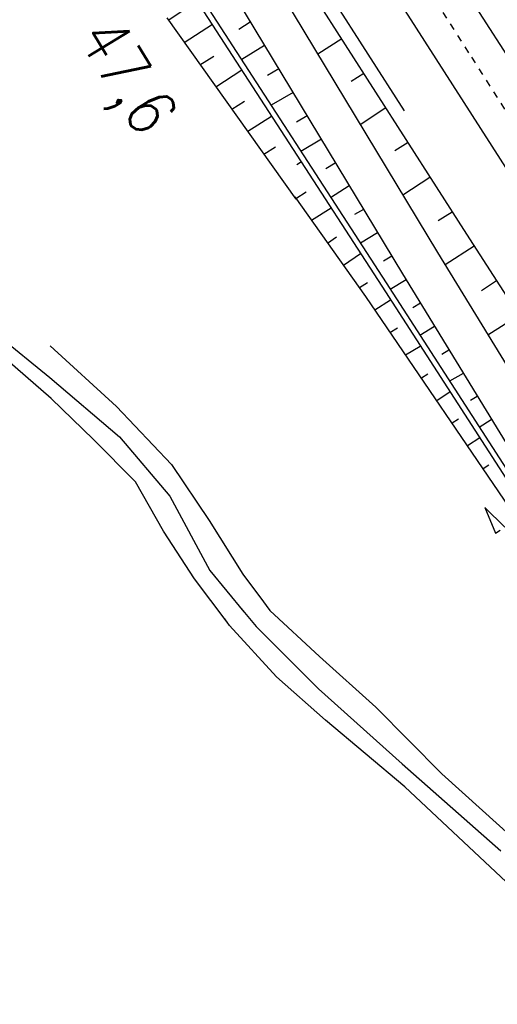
# Model space of a CAD drawing. Extents: x 448150 to 449332, y 437108 to 438384.
# Tile 44 of 172: x 448705 to 448740, y 437390 to 437462. Entities that reach past the tile are written whole.
import ezdxf

# ---------------------------------------------------------------- set-up
doc = ezdxf.new("R2010")
doc.units = 0
doc.header["$LTSCALE"] = 2
doc.header["$MEASUREMENT"] = 0
doc.linetypes.add('ACAD_ISO10W100W', pattern=[0.5, 0.25, -0.25])
doc.linetypes.add('AUSGEZOGEN', pattern=[0])
for name, color, linetype in [('DB-Bahnachse', 7, 'CONTINUOUS'), ('DB-Bestand', 8, 'CONTINUOUS'), ('DB-Boeschungen', 15, 'CONTINUOUS'), ('DB-Gleisachsen', 7, 'CONTINUOUS'), ('DB-GRABEN', 15, 'AUSGEZOGEN'), ('DB-LS-Waende', 15, 'CONTINUOUS'), ('FBRTOP', 250, 'AUSGEZOGEN'), ('SCHLITZRINNE', 200, 'AUSGEZOGEN')]:
    doc.layers.add(name, color=color, linetype=linetype)
doc.styles.add('ROMANS', font='romans.shx', dxfattribs={"width": 0.8})

msp = doc.modelspace()

# ---------------------------------------------------------------- hatches: boundary and pattern name
at = {"layer": 'SCHLITZRINNE'}
h = msp.add_hatch(dxfattribs=at)
h.set_pattern_fill('_USER', color=256, scale=1.5, angle=45, style=0, pattern_type=0)
h.set_pattern_definition([(0.19809, (448696.2442, 437758.0261), (-0.005186, 1.499991), [])])
edge = h.paths.add_edge_path()
edge.add_arc((450103.943, 439168.643), 1992.851, 225.253931, 225.326505)
edge.add_arc((450104.379, 439169.084), 1993.471, 225.326505, 225.685513)
edge.add_arc((450114.112, 439179.052), 2007.404, 225.685514, 226.043274)
edge.add_arc((450116.374, 439181.397), 2010.661, 226.043274, 226.400342)
edge.add_arc((450108.345, 439172.967), 1999.019, 226.400342, 226.758448)
edge.add_arc((450107.359, 439171.918), 1997.58, 226.758448, 227.116898)
edge.add_arc((450114.22, 439179.306), 2007.663, 227.116898, 227.474446)
edge.add_arc((450112.044, 439176.933), 2004.443, 227.474446, 227.83238)
edge.add_arc((450107.824, 439172.273), 1998.156, 227.83238, 228.190877)
edge.add_arc((450107.663, 439172.094), 1997.915, 228.190877, 228.549748)
edge.add_arc((450107.034, 439171.381), 1996.965, 228.549748, 228.908704)
edge.add_arc((450111.572, 439176.585), 2003.869, 228.908704, 229.265964)
edge.add_arc((450119.093, 439185.318), 2015.394, 229.265964, 229.6222)
edge.add_arc((450115.134, 439180.663), 2009.284, 229.6222, 229.979919)
edge.add_arc((450101.808, 439164.793), 1988.56, 229.979919, 230.339497)
edge.add_arc((450135.905, 439205.921), 2041.985, 230.339497, 230.699144)
edge.add_arc((450015.788, 439059.171), 1852.343, 230.699144, 231.076753)
edge.add_arc((450440.038, 439584.513), 2527.6, 231.076753, 231.41321)
edge.add_arc((449605.176, 438538.206), 1189.037, 231.413211, 231.903765)
edge.add_arc((451876.599, 441435.451), 4870.53, 231.903765, 232.054115)
edge.add_arc((449764.385, 438726.671), 1435.572, 232.054115, 232.331051)
edge.add_arc((663048.573, 714993.472), 350453.466, 232.33105148, 232.33182369)
edge.add_arc((452105.708, 441751.773), 5260.885, 232.331837, 232.33814)
edge.add_arc((1083717.784, 1260087.558), 1038995.508, 232.338139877, 232.338829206)
edge.add_arc((362297.748, 325361.769), 141749.668, 52.33595822, 52.34101086, ccw=False)
edge.add_arc((130991.073, 25697.409), 520301.522, 52.33458173, 52.33595822, ccw=False)
edge.add_arc((597397.743, 629905.021), 242982.187, 232.33379622, 232.33674373)
edge.add_arc((1091510.304, 1270060.009), 1051651.236, 232.336743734, 232.337424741)
edge.add_arc((63904.407, -61307.138), 630166.935, 52.33651599, 52.337652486, ccw=False)
edge.add_line((448950.678, 437541.271), (448965.933, 437529.496))
edge.add_arc((450103.943, 439168.643), 1993.351, 225.253931, 225.326505)
edge.add_arc((450104.379, 439169.084), 1993.971, 225.326505, 225.633952)
h = msp.add_hatch(dxfattribs=at)
h.set_pattern_fill('_USER', color=256, scale=1.5, angle=45, style=0, pattern_type=0)
h.set_pattern_definition([(1.0848, (448717.7677, 437736.8698), (-0.0283982, 1.4997312), [])])
edge = h.paths.add_edge_path()
edge.add_arc((450104.379, 439169.084), 1993.971, 225.677136, 225.685513)
edge.add_arc((450114.112, 439179.052), 2007.904, 225.685514, 226.043274)
edge.add_arc((450116.374, 439181.397), 2011.161, 226.043274, 226.348764)
edge.add_arc((450103.943, 439168.643), 1992.851, 225.253931, 225.326505)
edge.add_arc((450104.379, 439169.084), 1993.471, 225.326505, 225.685513)
edge.add_arc((450114.112, 439179.052), 2007.404, 225.685514, 226.043274)
edge.add_arc((450116.374, 439181.397), 2010.661, 226.043274, 226.400342)
edge.add_arc((450108.345, 439172.967), 1999.019, 226.400342, 226.758448)
edge.add_arc((450107.359, 439171.918), 1997.58, 226.758448, 227.116898)
edge.add_arc((450114.22, 439179.306), 2007.663, 227.116898, 227.474446)
edge.add_arc((450112.044, 439176.933), 2004.443, 227.474446, 227.83238)
edge.add_arc((450107.824, 439172.273), 1998.156, 227.83238, 228.190877)
edge.add_arc((450107.663, 439172.094), 1997.915, 228.190877, 228.549748)
edge.add_arc((450107.034, 439171.381), 1996.965, 228.549748, 228.908704)
edge.add_arc((450111.572, 439176.585), 2003.869, 228.908704, 229.265964)
edge.add_arc((450119.093, 439185.318), 2015.394, 229.265964, 229.6222)
edge.add_arc((450115.134, 439180.663), 2009.284, 229.6222, 229.979919)
edge.add_arc((450101.808, 439164.793), 1988.56, 229.979919, 230.339497)
edge.add_arc((450135.905, 439205.921), 2041.985, 230.339497, 230.699144)
edge.add_arc((450015.788, 439059.171), 1852.343, 230.699144, 231.076753)
edge.add_arc((450440.038, 439584.513), 2527.6, 231.076753, 231.41321)
edge.add_arc((449605.176, 438538.206), 1189.037, 231.413211, 231.903765)
edge.add_arc((451876.599, 441435.451), 4870.53, 231.903765, 232.054115)
edge.add_arc((449764.385, 438726.671), 1435.572, 232.054115, 232.331051)
edge.add_arc((663048.573, 714993.472), 350453.466, 232.33105148, 232.33182369)
edge.add_arc((452105.708, 441751.773), 5260.885, 232.331837, 232.33814)
edge.add_arc((1083717.784, 1260087.558), 1038995.508, 232.338139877, 232.338829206)
edge.add_arc((362297.748, 325361.769), 141749.668, 52.33595822, 52.34101086, ccw=False)
edge.add_arc((130991.073, 25697.409), 520301.522, 52.33458173, 52.33595822, ccw=False)
edge.add_arc((597397.743, 629905.021), 242982.187, 232.33379622, 232.33674373)
edge.add_arc((1091510.304, 1270060.009), 1051651.236, 232.336743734, 232.337424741)
edge.add_arc((63904.407, -61307.138), 630166.935, 52.33651599, 52.337652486, ccw=False)
edge.add_line((448950.678, 437541.271), (448965.933, 437529.496))
h = msp.add_hatch(dxfattribs=at)
h.set_pattern_fill('_USER', color=256, scale=1.5, angle=45, style=0, pattern_type=0)
h.set_pattern_definition([(1.92282, (448737.9663, 437717.5835), (-0.05033, 1.4991554), [])])
edge = h.paths.add_edge_path()
edge.add_arc((450116.374, 439181.397), 2011.161, 226.391578, 226.400342)
edge.add_arc((450108.345, 439172.967), 1999.519, 226.400342, 226.758448)
edge.add_arc((450107.359, 439171.918), 1998.08, 226.758448, 227.116898)
edge.add_arc((450114.22, 439179.306), 2008.163, 227.116898, 227.474446)
edge.add_arc((450112.044, 439176.933), 2004.943, 227.474446, 227.83238)
edge.add_arc((450107.824, 439172.273), 1998.656, 227.83238, 228.068653)
edge.add_arc((450103.943, 439168.643), 1992.851, 225.253931, 225.326505)
edge.add_arc((450104.379, 439169.084), 1993.471, 225.326505, 225.685513)
edge.add_arc((450114.112, 439179.052), 2007.404, 225.685514, 226.043274)
edge.add_arc((450116.374, 439181.397), 2010.661, 226.043274, 226.400342)
edge.add_arc((450108.345, 439172.967), 1999.019, 226.400342, 226.758448)
edge.add_arc((450107.359, 439171.918), 1997.58, 226.758448, 227.116898)
edge.add_arc((450114.22, 439179.306), 2007.663, 227.116898, 227.474446)
edge.add_arc((450112.044, 439176.933), 2004.443, 227.474446, 227.83238)
edge.add_arc((450107.824, 439172.273), 1998.156, 227.83238, 228.190877)
edge.add_arc((450107.663, 439172.094), 1997.915, 228.190877, 228.549748)
edge.add_arc((450107.034, 439171.381), 1996.965, 228.549748, 228.908704)
edge.add_arc((450111.572, 439176.585), 2003.869, 228.908704, 229.265964)
edge.add_arc((450119.093, 439185.318), 2015.394, 229.265964, 229.6222)
edge.add_arc((450115.134, 439180.663), 2009.284, 229.6222, 229.979919)
edge.add_arc((450101.808, 439164.793), 1988.56, 229.979919, 230.339497)
edge.add_arc((450135.905, 439205.921), 2041.985, 230.339497, 230.699144)
edge.add_arc((450015.788, 439059.171), 1852.343, 230.699144, 231.076753)
edge.add_arc((450440.038, 439584.513), 2527.6, 231.076753, 231.41321)
edge.add_arc((449605.176, 438538.206), 1189.037, 231.413211, 231.903765)
edge.add_arc((451876.599, 441435.451), 4870.53, 231.903765, 232.054115)
edge.add_arc((449764.385, 438726.671), 1435.572, 232.054115, 232.331051)
edge.add_arc((663048.573, 714993.472), 350453.466, 232.33105148, 232.33182369)
edge.add_arc((452105.708, 441751.773), 5260.885, 232.331837, 232.33814)
edge.add_arc((1083717.784, 1260087.558), 1038995.508, 232.338139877, 232.338829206)
edge.add_arc((362297.748, 325361.769), 141749.668, 52.33595822, 52.34101086, ccw=False)
edge.add_arc((130991.073, 25697.409), 520301.522, 52.33458173, 52.33595822, ccw=False)
edge.add_arc((597397.743, 629905.021), 242982.187, 232.33379622, 232.33674373)
edge.add_arc((1091510.304, 1270060.009), 1051651.236, 232.336743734, 232.337424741)
edge.add_arc((63904.407, -61307.138), 630166.935, 52.33651599, 52.337652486, ccw=False)
edge.add_line((448950.678, 437541.271), (448965.933, 437529.496))
h = msp.add_hatch(dxfattribs=at)
h.set_pattern_fill('_USER', color=256, scale=1.5, angle=45, style=0, pattern_type=0)
h.set_pattern_definition([(5.43336, (448830.8072, 437635.437), (-0.142032, 1.4932605), [])])
edge = h.paths.add_edge_path()
edge.add_arc((450115.134, 439180.663), 2009.784, 229.703318, 229.979919)
edge.add_arc((450101.808, 439164.793), 1989.06, 229.979919, 230.339497)
edge.add_arc((450135.905, 439205.921), 2042.485, 230.339497, 230.699144)
edge.add_arc((450015.788, 439059.171), 1852.843, 230.699144, 231.076753)
edge.add_arc((450440.038, 439584.513), 2528.1, 231.076753, 231.211068)
edge.add_arc((450103.943, 439168.643), 1992.851, 225.253931, 225.326505)
edge.add_arc((450104.379, 439169.084), 1993.471, 225.326505, 225.685513)
edge.add_arc((450114.112, 439179.052), 2007.404, 225.685514, 226.043274)
edge.add_arc((450116.374, 439181.397), 2010.661, 226.043274, 226.400342)
edge.add_arc((450108.345, 439172.967), 1999.019, 226.400342, 226.758448)
edge.add_arc((450107.359, 439171.918), 1997.58, 226.758448, 227.116898)
edge.add_arc((450114.22, 439179.306), 2007.663, 227.116898, 227.474446)
edge.add_arc((450112.044, 439176.933), 2004.443, 227.474446, 227.83238)
edge.add_arc((450107.824, 439172.273), 1998.156, 227.83238, 228.190877)
edge.add_arc((450107.663, 439172.094), 1997.915, 228.190877, 228.549748)
edge.add_arc((450107.034, 439171.381), 1996.965, 228.549748, 228.908704)
edge.add_arc((450111.572, 439176.585), 2003.869, 228.908704, 229.265964)
edge.add_arc((450119.093, 439185.318), 2015.394, 229.265964, 229.6222)
edge.add_arc((450115.134, 439180.663), 2009.284, 229.6222, 229.979919)
edge.add_arc((450101.808, 439164.793), 1988.56, 229.979919, 230.339497)
edge.add_arc((450135.905, 439205.921), 2041.985, 230.339497, 230.699144)
edge.add_arc((450015.788, 439059.171), 1852.343, 230.699144, 231.076753)
edge.add_arc((450440.038, 439584.513), 2527.6, 231.076753, 231.41321)
edge.add_arc((449605.176, 438538.206), 1189.037, 231.413211, 231.903765)
edge.add_arc((451876.599, 441435.451), 4870.53, 231.903765, 232.054115)
edge.add_arc((449764.385, 438726.671), 1435.572, 232.054115, 232.331051)
edge.add_arc((663048.573, 714993.472), 350453.466, 232.33105148, 232.33182369)
edge.add_arc((452105.708, 441751.773), 5260.885, 232.331837, 232.33814)
edge.add_arc((1083717.784, 1260087.558), 1038995.508, 232.338139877, 232.338829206)
edge.add_arc((362297.748, 325361.769), 141749.668, 52.33595822, 52.34101086, ccw=False)
edge.add_arc((130991.073, 25697.409), 520301.522, 52.33458173, 52.33595822, ccw=False)
edge.add_arc((597397.743, 629905.021), 242982.187, 232.33379622, 232.33674373)
edge.add_arc((1091510.304, 1270060.009), 1051651.236, 232.336743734, 232.337424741)
edge.add_arc((63904.407, -61307.138), 630166.935, 52.33651599, 52.337652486, ccw=False)
edge.add_line((448950.678, 437541.271), (448965.933, 437529.496))

# ---------------------------------------------------------------- linework, layer by layer
at = {"layer": 'DB-Bahnachse', "linetype": 'ACAD_ISO10W100W'}
for p, q in [((448732.463, 437468.716), (448738.335, 437459.54)), ((448738.335, 437459.54), (448744.116, 437450.508))]:
    msp.add_line(p, q, dxfattribs=at)
at = {"layer": 'DB-Bestand', "linetype": 'Continuous'}
for p, q in [((448702.049, 437440.563), (448707.501, 437436.143)), ((448707.529, 437438.439), (448712.379, 437434.009)), ((448707.596, 437434.594), (448703.824, 437437.873)), ((448707.501, 437436.143), (448712.614, 437431.8)), ((448710.712, 437431.606), (448707.596, 437434.594)), ((448712.379, 437434.009), (448716.407, 437429.786)), ((448713.766, 437428.504), (448710.712, 437431.606)), ((448712.614, 437431.8), (448716.293, 437427.461)), ((448716.407, 437429.786), (448719.161, 437425.674)), ((448715.831, 437424.911), (448713.766, 437428.504)), ((448716.293, 437427.461), (448719.205, 437422.027)), ((448719.161, 437425.674), (448721.619, 437421.765)), ((448718.09, 437421.42), (448715.831, 437424.911)), ((448720.487, 437418.244), (448718.09, 437421.42)), ((448719.205, 437422.027), (448721.706, 437419.004)), ((448721.619, 437421.765), (448723.053, 437419.846)), ((448722.868, 437420.093), (448723.607, 437419.104)), ((448721.508, 437419.244), (448722.588, 437417.938)), ((448720.656, 437418.02), (448720.301, 437418.491)), ((448723.607, 437419.104), (448727.231, 437415.737)), ((448724.092, 437414.248), (448720.656, 437418.02)), ((448722.588, 437417.938), (448727.145, 437413.373)), ((448727.231, 437415.737), (448731.343, 437412.047)), ((448727.657, 437411.085), (448724.092, 437414.248)), ((448727.145, 437413.373), (448733.278, 437407.907)), ((448731.343, 437412.047), (448736.167, 437407.161)), ((448733.463, 437406.21), (448727.657, 437411.085)), ((448733.278, 437407.907), (448740.483, 437401.539)), ((448736.167, 437407.161), (448742.173, 437401.754)), ((448741.267, 437398.917), (448733.463, 437406.21))]:
    msp.add_line(p, q, dxfattribs=at)
at = {"layer": 'DB-Boeschungen', "linetype": 'Continuous'}
for p, q in [((448724.481, 437467.692), (448737.968, 437446.618)), ((448722.924, 437466.674), (448735.854, 437445.26)), ((448728.848, 437460.882), (448727.113, 437459.773)), ((448730.478, 437458.345), (448729.543, 437457.757)), ((448732.084, 437455.853), (448730.193, 437454.609)), ((448733.714, 437453.316), (448732.734, 437452.705)), ((448735.298, 437450.757), (448733.318, 437449.467)), ((448736.928, 437448.22), (448735.904, 437447.586)), ((448737.968, 437446.618), (448751.477, 437425.611)), ((448735.854, 437445.26), (448748.896, 437423.959)), ((448738.534, 437445.728), (448736.42, 437444.37)), ((448740.163, 437443.191), (448739.073, 437442.467)), ((448741.793, 437440.654), (448739.545, 437439.228))]:
    msp.add_line(p, q, dxfattribs=at)
at = {"layer": 'DB-Gleisachsen', "linetype": 'Continuous'}
for p, q in [((448732.47, 437472.828), (448746.002, 437451.777)), ((448728.709, 437470.407), (448742.196, 437449.333))]:
    msp.add_line(p, q, dxfattribs=at)
at = {"layer": 'DB-GRABEN', "linetype": 'Continuous'}
for p, q in [((448720.359, 437465.117), (448733.29, 437443.703)), ((448718.509, 437464.005), (448732.107, 437443.044)), ((448718.175, 437463.779), (448731.773, 437442.817)), ((448716.061, 437462.421), (448725.497, 437449.167)), ((448716.152, 437462.243), (448717.242, 437462.967)), ((448719.396, 437461.932), (448717.327, 437460.597)), ((448722.168, 437462.109), (448721.322, 437461.566)), ((448723.209, 437460.396), (448721.54, 437459.377)), ((448718.48, 437458.996), (448719.503, 437459.629)), ((448721.546, 437458.594), (448719.655, 437457.35)), ((448724.251, 437458.682), (448723.427, 437458.206)), ((448725.293, 437456.968), (448723.69, 437456.039)), ((448720.807, 437455.749), (448721.742, 437456.337)), ((448723.718, 437455.212), (448721.983, 437454.103)), ((448726.334, 437455.254), (448725.555, 437454.801)), ((448727.376, 437453.54), (448725.862, 437452.656)), ((448723.158, 437452.457), (448724.004, 437453)), ((448725.913, 437451.896), (448725.579, 437451.67)), ((448728.373, 437451.803), (448727.683, 437451.395)), ((448725.486, 437449.21), (448726.242, 437449.707)), ((448729.392, 437450.134), (448728.035, 437449.274)), ((448725.418, 437449.343), (448730.594, 437442.048)), ((448728.085, 437448.514), (448726.638, 437447.608)), ((448730.434, 437448.42), (448729.788, 437448.035)), ((448731.475, 437446.706), (448730.229, 437445.959)), ((448727.814, 437445.963), (448728.481, 437446.415)), ((448730.235, 437445.176), (448728.989, 437444.317)), ((448732.517, 437444.992), (448731.916, 437444.63)), ((448733.29, 437443.703), (448746.331, 437422.403)), ((448730.141, 437442.716), (448730.742, 437443.078)), ((448732.107, 437443.044), (448745.683, 437422.015)), ((448733.558, 437443.278), (448732.401, 437442.576)), ((448731.773, 437442.817), (448745.327, 437421.833)), ((448730.594, 437442.048), (448744.659, 437421.381)), ((448732.407, 437441.794), (448731.272, 437441.047)), ((448734.6, 437441.564), (448734.044, 437441.225)), ((448732.38, 437439.423), (448732.937, 437439.763)), ((448735.642, 437439.85), (448734.573, 437439.194)), ((448734.579, 437438.411), (448733.511, 437437.755)), ((448736.683, 437438.136), (448736.171, 437437.819)), ((448734.686, 437436.109), (448735.154, 437436.403)), ((448737.725, 437436.422), (448736.723, 437435.856)), ((448736.774, 437435.096), (448735.817, 437434.44)), ((448738.744, 437434.753), (448738.277, 437434.459)), ((448736.925, 437432.816), (448737.392, 437433.11)), ((448739.786, 437433.039), (448738.895, 437432.473)), ((448738.946, 437431.713), (448738.056, 437431.148)), ((448739.186, 437429.479), (448739.609, 437429.751)), ((448739.315, 437426.627), (448740.105, 437424.746)), ((448740.768, 437425.195), (448739.315, 437426.627)), ((448740.105, 437424.746), (448740.437, 437424.97))]:
    msp.add_line(p, q, dxfattribs=at)
at = {"layer": 'DB-LS-Waende', "linetype": 'Continuous'}
msp.add_line((448705.449, 437499.331), (448733.421, 437455.624), dxfattribs=at)
at = {"layer": 'FBRTOP'}
for points in [[(448902.917, 437602.137, 0.000003), (448912.812, 437594.5, -0.000022), (448922.707, 437586.863, -0.000006), (448932.602, 437579.224, 0.000013), (448942.498, 437571.586, 0.000003), (448952.392, 437563.949, -0.000005), (448962.287, 437556.312, -0.000002), (448991.973, 437533.398, 0.000001), (449021.658, 437510.484, 0), (449059.524, 437481.257, 0), (449100.819, 437449.382, 0.000002), (449140.4, 437418.831, -0.000003), (449179.981, 437388.28, -0.000002), (449197.089, 437375.075, 0.000004)], [(448854.075, 437596.848, 0.002141), (448862.115, 437590.489, 0.000656), (448872.248, 437582.566, 0.001208), (448877.762, 437578.288, 0.000003), (448881.526, 437575.382, 0.000028), (448881.988, 437575.026, 0.000003), (448891.884, 437567.387, -0.000022), (448901.78, 437559.749, -0.000006), (448911.675, 437552.112, 0.000013), (448921.57, 437544.474, 0.000003), (448931.465, 437536.836, -0.000005), (448941.36, 437529.199, 0), (448949.808, 437522.678, 0.000001)]]:
    msp.add_lwpolyline(points, format="xyb", dxfattribs=at)
at = {"layer": 'FBRTOP', "const_width": 0.5}
for points in [[(448889.562, 437593.497, 0.000003), (448893.294, 437590.616, 0.000028), (448893.751, 437590.263, 0.000003), (448903.647, 437582.626, -0.000022), (448913.542, 437574.988, -0.000006), (448923.437, 437567.35, 0.000013), (448933.332, 437559.712, 0.000003), (448943.227, 437552.075, -0.000005), (448953.122, 437544.437, -0.000002), (448982.808, 437521.524, 0.000001), (449012.493, 437498.61, 0), (449050.358, 437469.383, 0), (449091.654, 437437.508, 0.000002), (449131.235, 437406.957, -0.000003), (449170.816, 437376.406, -0.000001), (449185.277, 437365.244, 0.000004)], [(448901.097, 437599.778, 0.000003), (448910.992, 437592.141, -0.000022), (448920.886, 437584.504, -0.000006), (448930.781, 437576.866, 0.000013), (448940.677, 437569.227, 0.000003), (448950.572, 437561.59, -0.000005), (448960.466, 437553.953, -0.000002), (448990.152, 437531.039)], [(449098.999, 437447.023, 0.000002), (449138.58, 437416.472, -0.000003), (449178.161, 437385.922, -0.000002), (449194.742, 437373.122, 0.000004)]]:
    msp.add_lwpolyline(points, format="xyb", dxfattribs=at)
at = {"layer": 'SCHLITZRINNE'}
msp.add_lwpolyline([(448881.628, 437594.59, 0.001208), (448887.11, 437590.337, 0.000003), (448890.849, 437587.45, 0.000028), (448891.307, 437587.097, 0.000003), (448901.202, 437579.459, -0.000022), (448911.098, 437571.822, -0.000006), (448920.993, 437564.184, 0.000013), (448930.888, 437556.546, 0.000003), (448940.783, 437548.908, -0.000005), (448950.678, 437541.271, -0.000001), (448965.933, 437529.496, 0.000001)], format="xyb", dxfattribs=at)

# ---------------------------------------------------------------- texts
at = {"layer": 'DB-Bahnachse', "linetype": 'Continuous', "style": 'ROMANS', "oblique": 360, "width": 0.8334}
msp.add_text('47,6', height=3.5, rotation=301.4797, dxfattribs=at).set_placement((448709.493, 437461.01))

doc.saveas('drawing.dxf')
